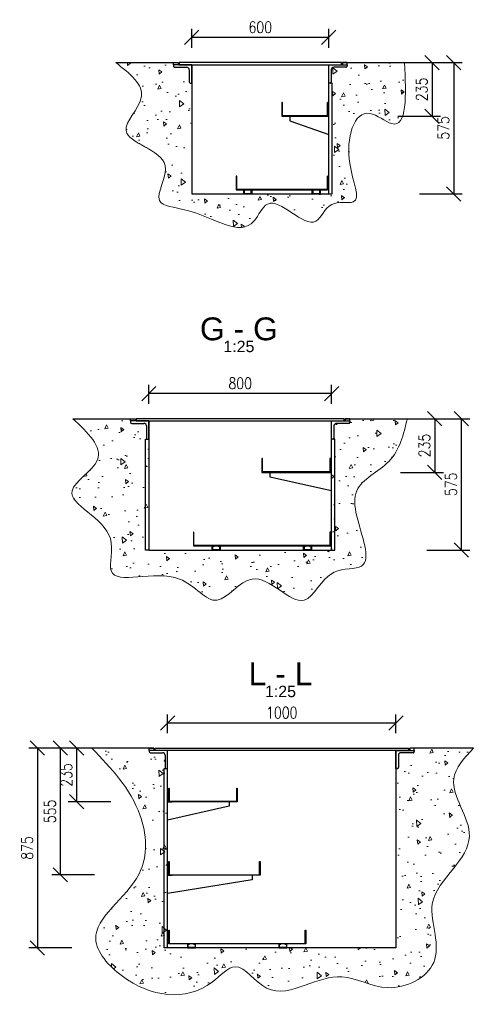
# Model space of a CAD drawing. Header units: millimetres. Extents: x 2241524 to 2686701, y -1965833 to -1461615.
# Tile 132 of 143: x 2336157 to 2338178, y -1949161 to -1944850. Entities that reach past the tile are written whole.
import ezdxf
from ezdxf.enums import TextEntityAlignment as Align

# ---------------------------------------------------------------- set-up
doc = ezdxf.new("R2010")
doc.units = ezdxf.units.MM
doc.header["$LTSCALE"] = 100
doc.linetypes.add('HIDDEN', pattern=[9.525, 6.35, -3.175])
doc.layers.get('Defpoints').update_dxf_attribs({"color": 132})
for name, color, linetype, lineweight in [('CA_PODLAHA KOTY', 12, 'Continuous', 25), ('CA_PODLAHA OBRYS', 12, 'Continuous', 25), ('CA_SRAFY', 9, 'Continuous', 13)]:
    doc.layers.add(name, color=color, linetype=linetype, lineweight=lineweight)
doc.styles.add('ROMANS', font='romans.shx', dxfattribs={"width": 0.8})
doc.styles.get("Standard").update_dxf_attribs({"font": 'arial.ttf', "width": 0.8})
doc.dimstyles.new('CA_25', dxfattribs={"dimscale": 25, "dimtxt": 2, "dimasz": 2.5, "dimexe": 1.5, "dimexo": 3, "dimgap": 0.8, "dimtad": 1, "dimdec": 1, "dimrnd": 1, "dimdsep": 46, "dimtxsty": 'ROMANS', "dimblk1": 'OBLIQUE', "dimblk2": 'OBLIQUE', "dimsah": 1, "dimcen": -2.5, "dimclrd": 256, "dimclre": 256, "dimclrt": 256, "dimadec": 0, "dimazin": 2, "dimtfac": 0.714286, "dimtdec": 1, "dimtmove": 1, "dimatfit": 3, "dimldrblk": 'DOTSMALL', "dimfxl": 6, "dimfxlon": 1, "dimtvp": 1.142857, "dimtolj": 1, "dimarcsym": 0})

# ---------------------------------------------------------------- blocks, each defined once
blk = doc.blocks.new('_Oblique')
at = {"color": 0, "linetype": 'ByBlock', "lineweight": -2}
blk.add_line((-0.5, -0.5), (0.5, 0.5), dxfattribs=at)
blk = doc.blocks.new('*D1657')
at = {"layer": 'CA_PODLAHA KOTY', "lineweight": -2, "transparency": 16777216}
for p, q in [((2337917.5, -1945038), (2338095, -1945038)), ((2338057.5, -1945038), (2338057.5, -1945613)), ((2337907.5, -1945613), (2338095, -1945613))]:
    blk.add_line(p, q, dxfattribs=at)
at = {"layer": 'Defpoints', "color": 0, "transparency": 16777216}
for p in [(2337842.5, -1945038), (2337510.6, -1945613), (2338057.5, -1945613)]:
    blk.add_point(p, dxfattribs=at)
at = {"layer": 'CA_PODLAHA KOTY', "lineweight": -2, "transparency": 16777216, "xscale": 62.5, "yscale": 62.5, "zscale": 62.5}
for p, rotation in [((2338057.5, -1945038), 90), ((2338057.5, -1945613), 270)]:
    blk.add_blockref('_Oblique', p, dxfattribs=dict(at, rotation=rotation))
at = {"layer": 'CA_PODLAHA KOTY', "transparency": 16777216, "insert": (2338012.5, -1945323.9), "char_height": 50, "attachment_point": 5, "rotation": 90, "style": 'ROMANS'}
blk.add_mtext('\\A1;575', dxfattribs=at)
blk = doc.blocks.new('_DotSmall')
at = {"color": 0, "linetype": 'ByBlock', "const_width": 0.5}
blk.add_lwpolyline([(-0.0625, 0, 1), (0.0625, 0, 1)], format="xyb", close=True, dxfattribs=at)
blk = doc.blocks.new('*D1591')
at = {"layer": 'CA_PODLAHA KOTY', "lineweight": -2, "transparency": 16777216}
for p, q in [((2336910.6, -1944973), (2336910.6, -1944890.5)), ((2337510.6, -1944973), (2337510.6, -1944890.5)), ((2337510.6, -1944928), (2336910.6, -1944928))]:
    blk.add_line(p, q, dxfattribs=at)
at = {"layer": 'Defpoints', "color": 0, "transparency": 16777216}
for p in [(2336910.6, -1944928), (2336910.6, -1945048), (2337510.6, -1945048)]:
    blk.add_point(p, dxfattribs=at)
at = {"layer": 'CA_PODLAHA KOTY', "lineweight": -2, "transparency": 16777216, "xscale": 62.5, "yscale": 62.5, "zscale": 62.5, "rotation": 180}
blk.add_blockref('_Oblique', (2336910.6, -1944928), dxfattribs=at)
at = {"layer": 'CA_PODLAHA KOTY', "lineweight": -2, "transparency": 16777216, "xscale": 62.5, "yscale": 62.5, "zscale": 62.5}
blk.add_blockref('_Oblique', (2337510.6, -1944928), dxfattribs=at)
at = {"layer": 'CA_PODLAHA KOTY', "transparency": 16777216, "insert": (2337210.6, -1944883), "char_height": 50, "attachment_point": 5, "style": 'ROMANS'}
blk.add_mtext('\\A1;600', dxfattribs=at)
blk = doc.blocks.new('*D1594')
at = {"layer": 'CA_PODLAHA KOTY', "lineweight": -2, "transparency": 16777216}
for p, q in [((2337822, -1945038), (2338000, -1945038)), ((2337962.5, -1945038), (2337962.5, -1945273)), ((2337812.5, -1945273), (2338000, -1945273))]:
    blk.add_line(p, q, dxfattribs=at)
at = {"layer": 'Defpoints', "color": 0, "transparency": 16777216}
for p in [(2337747, -1945038), (2337510.6, -1945273), (2337962.5, -1945273)]:
    blk.add_point(p, dxfattribs=at)
at = {"layer": 'CA_PODLAHA KOTY', "lineweight": -2, "transparency": 16777216, "xscale": 62.5, "yscale": 62.5, "zscale": 62.5}
for p, rotation in [((2337962.5, -1945038), 90), ((2337962.5, -1945273), 270)]:
    blk.add_blockref('_Oblique', p, dxfattribs=dict(at, rotation=rotation))
at = {"layer": 'CA_PODLAHA KOTY', "transparency": 16777216, "insert": (2337917.5, -1945155.5), "char_height": 50, "attachment_point": 5, "rotation": 90, "style": 'ROMANS'}
blk.add_mtext('\\A1;235', dxfattribs=at)
blk = doc.blocks.new('*D1597')
at = {"layer": 'CA_PODLAHA KOTY', "lineweight": -2, "transparency": 16777216}
for p, q in [((2336722.7, -1946532), (2336722.7, -1946449.5)), ((2337522.7, -1946532), (2337522.7, -1946449.5)), ((2337522.7, -1946487), (2336722.7, -1946487))]:
    blk.add_line(p, q, dxfattribs=at)
at = {"layer": 'Defpoints', "color": 0, "transparency": 16777216}
for p in [(2336722.7, -1946487), (2336722.7, -1946607), (2337522.7, -1946607)]:
    blk.add_point(p, dxfattribs=at)
at = {"layer": 'CA_PODLAHA KOTY', "lineweight": -2, "transparency": 16777216, "xscale": 62.5, "yscale": 62.5, "zscale": 62.5, "rotation": 180}
blk.add_blockref('_Oblique', (2336722.7, -1946487), dxfattribs=at)
at = {"layer": 'CA_PODLAHA KOTY', "lineweight": -2, "transparency": 16777216, "xscale": 62.5, "yscale": 62.5, "zscale": 62.5}
blk.add_blockref('_Oblique', (2337522.7, -1946487), dxfattribs=at)
at = {"layer": 'CA_PODLAHA KOTY', "transparency": 16777216, "insert": (2337122.7, -1946442), "char_height": 50, "attachment_point": 5, "style": 'ROMANS'}
blk.add_mtext('\\A1;800', dxfattribs=at)
blk = doc.blocks.new('*D1598')
at = {"layer": 'CA_PODLAHA KOTY', "lineweight": -2, "transparency": 16777216}
for p, q in [((2337825.4, -1946597), (2338012.1, -1946597)), ((2337974.6, -1946597), (2337974.6, -1946832)), ((2337824.6, -1946832), (2338012.1, -1946832))]:
    blk.add_line(p, q, dxfattribs=at)
at = {"layer": 'Defpoints', "color": 0, "transparency": 16777216}
for p in [(2337750.4, -1946597), (2337522.7, -1946832), (2337974.6, -1946832)]:
    blk.add_point(p, dxfattribs=at)
at = {"layer": 'CA_PODLAHA KOTY', "lineweight": -2, "transparency": 16777216, "xscale": 62.5, "yscale": 62.5, "zscale": 62.5}
for p, rotation in [((2337974.6, -1946597), 90), ((2337974.6, -1946832), 270)]:
    blk.add_blockref('_Oblique', p, dxfattribs=dict(at, rotation=rotation))
at = {"layer": 'CA_PODLAHA KOTY', "transparency": 16777216, "insert": (2337929.6, -1946714.5), "char_height": 50, "attachment_point": 5, "rotation": 90, "style": 'ROMANS'}
blk.add_mtext('\\A1;235', dxfattribs=at)
blk = doc.blocks.new('*D1603')
at = {"layer": 'CA_PODLAHA KOTY', "lineweight": -2, "transparency": 16777216}
for p, q in [((2337940.5, -1946597), (2338128, -1946597)), ((2338090.5, -1946597), (2338090.5, -1947172)), ((2337940.5, -1947172), (2338128, -1947172))]:
    blk.add_line(p, q, dxfattribs=at)
at = {"layer": 'Defpoints', "color": 0, "transparency": 16777216}
for p in [(2337673.5, -1946597), (2337537.7, -1947172), (2338090.5, -1947172)]:
    blk.add_point(p, dxfattribs=at)
at = {"layer": 'CA_PODLAHA KOTY', "lineweight": -2, "transparency": 16777216, "xscale": 62.5, "yscale": 62.5, "zscale": 62.5}
for p, rotation in [((2338090.5, -1946597), 90), ((2338090.5, -1947172), 270)]:
    blk.add_blockref('_Oblique', p, dxfattribs=dict(at, rotation=rotation))
at = {"layer": 'CA_PODLAHA KOTY', "transparency": 16777216, "insert": (2338045.5, -1946884.5), "char_height": 50, "attachment_point": 5, "rotation": 90, "style": 'ROMANS'}
blk.add_mtext('\\A1;575', dxfattribs=at)
blk = doc.blocks.new('*D1619')
at = {"layer": 'CA_PODLAHA KOTY', "lineweight": -2, "transparency": 16777216}
for p, q in [((2336804.8, -1947974.1), (2336804.8, -1947891.6)), ((2337804.8, -1947974.1), (2337804.8, -1947891.6)), ((2336804.8, -1947929.1), (2337804.8, -1947929.1))]:
    blk.add_line(p, q, dxfattribs=at)
at = {"layer": 'Defpoints', "color": 0, "transparency": 16777216}
for p in [(2337804.8, -1947929.1), (2336804.8, -1948049.1), (2337804.8, -1948049.1)]:
    blk.add_point(p, dxfattribs=at)
at = {"layer": 'CA_PODLAHA KOTY', "lineweight": -2, "transparency": 16777216, "xscale": 62.5, "yscale": 62.5, "zscale": 62.5, "rotation": 180}
blk.add_blockref('_Oblique', (2336804.8, -1947929.1), dxfattribs=at)
at = {"layer": 'CA_PODLAHA KOTY', "lineweight": -2, "transparency": 16777216, "xscale": 62.5, "yscale": 62.5, "zscale": 62.5}
blk.add_blockref('_Oblique', (2337804.8, -1947929.1), dxfattribs=at)
at = {"layer": 'CA_PODLAHA KOTY', "transparency": 16777216, "insert": (2337304.8, -1947884.1), "char_height": 50, "attachment_point": 5, "style": 'ROMANS'}
blk.add_mtext('\\A1;1000', dxfattribs=at)
blk = doc.blocks.new('*D1620')
at = {"layer": 'CA_PODLAHA KOTY', "lineweight": -2, "transparency": 16777216}
for p, q in [((2336553, -1948039.1), (2336368.9, -1948039.1)), ((2336406.4, -1948039.1), (2336406.4, -1948274.1)), ((2336556.4, -1948274.1), (2336368.9, -1948274.1))]:
    blk.add_line(p, q, dxfattribs=at)
at = {"layer": 'Defpoints', "color": 0, "transparency": 16777216}
for p in [(2336628, -1948039.1), (2336406.4, -1948274.1), (2336809.8, -1948274.1)]:
    blk.add_point(p, dxfattribs=at)
at = {"layer": 'CA_PODLAHA KOTY', "lineweight": -2, "transparency": 16777216, "xscale": 62.5, "yscale": 62.5, "zscale": 62.5}
for p, rotation in [((2336406.4, -1948039.1), 90), ((2336406.4, -1948274.1), 270)]:
    blk.add_blockref('_Oblique', p, dxfattribs=dict(at, rotation=rotation))
at = {"layer": 'CA_PODLAHA KOTY', "transparency": 16777216, "insert": (2336361.4, -1948156.6), "char_height": 50, "attachment_point": 5, "rotation": 90, "style": 'ROMANS'}
blk.add_mtext('\\A1;235', dxfattribs=at)
blk = doc.blocks.new('*D1621')
at = {"layer": 'CA_PODLAHA KOTY', "lineweight": -2, "transparency": 16777216}
for p, q in [((2336485.1, -1948039.1), (2336297.6, -1948039.1)), ((2336335.1, -1948039.1), (2336335.1, -1948594.1)), ((2336485.1, -1948594.1), (2336297.6, -1948594.1))]:
    blk.add_line(p, q, dxfattribs=at)
at = {"layer": 'Defpoints', "color": 0, "transparency": 16777216}
for p in [(2336724.8, -1948039.1), (2336335.1, -1948594.1), (2336811.8, -1948594.1)]:
    blk.add_point(p, dxfattribs=at)
at = {"layer": 'CA_PODLAHA KOTY', "lineweight": -2, "transparency": 16777216, "xscale": 62.5, "yscale": 62.5, "zscale": 62.5}
for p, rotation in [((2336335.1, -1948039.1), 90), ((2336335.1, -1948594.1), 270)]:
    blk.add_blockref('_Oblique', p, dxfattribs=dict(at, rotation=rotation))
at = {"layer": 'CA_PODLAHA KOTY', "transparency": 16777216, "insert": (2336290.1, -1948316.6), "char_height": 50, "attachment_point": 5, "rotation": 90, "style": 'ROMANS'}
blk.add_mtext('\\A1;555', dxfattribs=at)
blk = doc.blocks.new('*D1622')
at = {"layer": 'CA_PODLAHA KOTY', "lineweight": -2, "transparency": 16777216}
for p, q in [((2336385.1, -1948039.1), (2336197.6, -1948039.1)), ((2336235.1, -1948039.1), (2336235.1, -1948914.1)), ((2336385.1, -1948914.1), (2336197.6, -1948914.1))]:
    blk.add_line(p, q, dxfattribs=at)
at = {"layer": 'Defpoints', "color": 0, "transparency": 16777216}
for p in [(2336724.8, -1948039.1), (2336235.1, -1948914.1), (2336804.8, -1948914.1)]:
    blk.add_point(p, dxfattribs=at)
at = {"layer": 'CA_PODLAHA KOTY', "lineweight": -2, "transparency": 16777216, "xscale": 62.5, "yscale": 62.5, "zscale": 62.5}
for p, rotation in [((2336235.1, -1948039.1), 90), ((2336235.1, -1948914.1), 270)]:
    blk.add_blockref('_Oblique', p, dxfattribs=dict(at, rotation=rotation))
at = {"layer": 'CA_PODLAHA KOTY', "transparency": 16777216, "insert": (2336190.1, -1948476.6), "char_height": 50, "attachment_point": 5, "rotation": 90, "style": 'ROMANS'}
blk.add_mtext('\\A1;875', dxfattribs=at)

msp = doc.modelspace()

# ---------------------------------------------------------------- hatches: boundary and pattern name
at = {"layer": 'CA_SRAFY'}
h = msp.add_hatch(dxfattribs=at)
h.set_pattern_fill('AR-CONC', color=256, angle=45)
h.set_pattern_definition([(95, (2257668.96, -1972593.02), (140.09465, 117.55338), [19.05, -209.55]), (40, (2257668.96, -1972593.02), (-160.01845, 110.17673), [15.24, -167.6406]), (145.45144, (2257680.64, -1972583.23), (-19.9238, 227.7301), [16.19, -178.09024]), (91.1842, (2257633.04, -1972557.1), (221.41024, 161.9534), [28.575, -314.325]), (141.63556, (2257651.5, -1972543.6), (-7.0866, 342.8268), [24.285, -267.1356]), (36.18415, (2257633.04, -1972557.1), (-7.0866, 342.8268), [22.86, -251.4597]), (66, (2257659.98, -1972548.12), (179.51998, 34.89515), [19.05, -209.55]), (11, (2257659.98, -1972548.12), (-86.53993, 173.9412), [15.24, -167.64]), (116.45145, (2257674.94, -1972545.21), (92.98005, 208.83634), [16.19, -178.08994]), (82.5, (2257668.96, -1972593.02), (-57.60547, 61.973414), [0, -165.608, 0, -170.18, 0, -168.275]), (52.5, (2257668.96, -1972593.02), (-23.58973, 118.087), [0, -97.028, 0, -161.798, 0, -64.135]), (12.5, (2257628.91, -1972633.074), (99.927863, 91.826196), [0, -63.5, 0, -198.12, 0, -262.89]), (2.5, (2257610.95, -1972651.03), (86.7639, 122.7224), [0, -82.55, 0, -131.572, 0, -186.69])])
edge = h.paths.add_edge_path()
edge.add_line((2336910.61575, -1945128.00843), (2336905.28241, -1945128.00843))
edge.add_ellipse((2336905.28241, -1945122.6751), major_axis=(3.77124, 3.77124), ratio=0.9999999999, start_angle=135, end_angle=225, ccw=False)
edge.add_line((2336899.94908, -1945122.6751), (2336899.94908, -1945069.34176))
edge.add_ellipse((2336889.28241, -1945069.34176), major_axis=(-7.54247, 7.54247), ratio=1, start_angle=225, end_angle=315)
edge.add_line((2336889.28241, -1945058.6751), (2336835.94908, -1945058.6751))
edge.add_ellipse((2336835.94908, -1945053.34176), major_axis=(-3.77124, 3.77124), ratio=1, start_angle=45, end_angle=135, ccw=False)
edge.add_line((2336830.61575, -1945053.34176), (2336830.61575, -1945048.00843))
edge.add_line((2336830.61575, -1945048.00843), (2336830.61575, -1945038.00843))
edge.add_line((2336830.61575, -1945038.00843), (2336577.54913, -1945038.00843))
edge.add_spline(control_points=[(2336577.54913, -1945038.00843), (2336639.54212, -1945086.01574), (2336753.01314, -1945173.88759), (2336528.23474, -1945377.29602), (2336878.94474, -1945432.36178), (2336714.66165, -1945664.89651), (2336964.95507, -1945677.25329), (2337154.56167, -1945834.09347), (2337255.07562, -1945574.81067), (2337446.92316, -1945820.78713), (2337505.08911, -1945631.81358), (2337676.32587, -1945676.20334), (2337559.26954, -1945454.35753), (2337636.59373, -1945194.5096), (2337857.29956, -1945379.95682), (2337848.72742, -1945181.24928), (2337842.54809, -1945038.00843)], knot_values=[0, 0, 0, 0, 190.5433891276, 348.767742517, 578.488554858, 733.3446011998, 856.4757373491, 1158.4371401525, 1252.9865755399, 1477.7402046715, 1579.3578609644, 1674.2081583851, 1843.228169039, 2079.5178483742, 2185.2461884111, 2458.2860221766, 2458.2860221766, 2458.2860221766, 2458.2860221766], degree=3, periodic=0)
edge.add_line((2337842.54809, -1945038.00843), (2337590.61575, -1945038.00843))
edge.add_line((2337590.61575, -1945038.00843), (2337590.61575, -1945048.00843))
edge.add_line((2337590.61575, -1945048.00843), (2337590.61575, -1945053.34176))
edge.add_ellipse((2337585.28241, -1945053.34176), major_axis=(3.77124, 3.77124), ratio=1, start_angle=225, end_angle=315, ccw=False)
edge.add_line((2337585.28241, -1945058.6751), (2337531.94908, -1945058.6751))
edge.add_ellipse((2337531.94908, -1945069.34176), major_axis=(7.54247, 7.54247), ratio=1, start_angle=45, end_angle=135)
edge.add_line((2337521.28241, -1945069.34176), (2337521.28241, -1945122.6751))
edge.add_ellipse((2337515.94908, -1945122.6751), major_axis=(-3.77124, 3.77124), ratio=0.9999999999, start_angle=135, end_angle=225, ccw=False)
edge.add_line((2337515.94908, -1945128.00843), (2337525.61575, -1945128.00843))
edge.add_line((2337525.61575, -1945128.00843), (2337525.61575, -1945613.00843))
edge.add_line((2337525.61575, -1945613.00843), (2337510.61575, -1945613.00843))
edge.add_line((2337510.61575, -1945613.00843), (2336910.61575, -1945613.00843))
edge.add_line((2336910.61575, -1945613.00843), (2336910.61575, -1945128.00843))
h = msp.add_hatch(dxfattribs=at)
h.set_pattern_fill('AR-CONC', color=256, angle=45)
h.set_pattern_definition([(95, (2253141, -1974152.03), (140.09465, 117.55338), [19.05, -209.55]), (40, (2253141, -1974152.03), (-160.01845, 110.17673), [15.24, -167.6406]), (145.45144, (2253152.68, -1974142.23), (-19.9238, 227.7301), [16.19, -178.09024]), (91.1842, (2253105.08, -1974116.1), (221.41024, 161.9534), [28.575, -314.325]), (141.63556, (2253123.53, -1974102.6), (-7.0866, 342.8268), [24.285, -267.1356]), (36.18415, (2253105.08, -1974116.1), (-7.0866, 342.8268), [22.86, -251.4597]), (66, (2253132.02, -1974107.13), (179.51998, 34.89515), [19.05, -209.55]), (11, (2253132.02, -1974107.13), (-86.53993, 173.9412), [15.24, -167.64]), (116.45145, (2253146.98, -1974104.22), (92.98005, 208.83634), [16.19, -178.08994]), (82.5, (2253141, -1974152.03), (-57.60547, 61.973414), [0, -165.608, 0, -170.18, 0, -168.275]), (52.5, (2253141, -1974152.03), (-23.58973, 118.087), [0, -97.028, 0, -161.798, 0, -64.135]), (12.5, (2253100.95, -1974192.08), (99.927863, 91.826196), [0, -63.5, 0, -198.12, 0, -262.89]), (2.5, (2253082.99, -1974210.04), (86.7639, 122.7224), [0, -82.55, 0, -131.572, 0, -186.69])])
edge = h.paths.add_edge_path()
edge.add_spline(control_points=[(2336389.58725, -1946597.01531), (2336455.53968, -1946658.4431), (2336576.13209, -1946770.76232), (2336270.88533, -1946941.78659), (2336609.3044, -1947055.613), (2336501.40741, -1947362.66487), (2336852.1303, -1947209.98104), (2337016.11033, -1947467.50818), (2337186.7459, -1947200.23006), (2337407.62951, -1947495.13993), (2337494.7785, -1947238.97088), (2337725.5143, -1947271.98124), (2337629.5483, -1947055.33033), (2337613.88368, -1946877.93206), (2337806.44329, -1946798.39412), (2337838.19738, -1946665.56873), (2337854.5862, -1946597.01531)], knot_values=[0, 0, 0, 0, 210.621518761, 385.1162697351, 653.6158795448, 794.3996474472, 1096.1382884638, 1285.266175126, 1464.0504773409, 1709.9383353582, 1890.0836146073, 2012.913333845, 2232.5315020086, 2343.3361863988, 2534.1483171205, 2737.671278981, 2737.671278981, 2737.671278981, 2737.671278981], degree=3, periodic=0)
edge.add_line((2337854.5862, -1946597.01531), (2337602.65386, -1946597.01531))
edge.add_line((2337602.65386, -1946597.01531), (2337602.65386, -1946607.01531))
edge.add_line((2337602.65386, -1946607.01531), (2337602.65386, -1946612.34864))
edge.add_ellipse((2337597.32053, -1946612.34864), major_axis=(3.77124, 3.77124), ratio=1, start_angle=225, end_angle=315, ccw=False)
edge.add_line((2337597.32053, -1946617.68198), (2337543.9872, -1946617.68198))
edge.add_ellipse((2337543.9872, -1946628.34864), major_axis=(7.54247, 7.54247), ratio=1, start_angle=45, end_angle=135)
edge.add_line((2337533.32053, -1946628.34864), (2337533.32053, -1946681.68198))
edge.add_ellipse((2337527.9872, -1946681.68198), major_axis=(-3.77124, 3.77124), ratio=0.9999999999, start_angle=135, end_angle=225, ccw=False)
edge.add_line((2337527.9872, -1946687.01531), (2337522.65386, -1946687.01531))
edge.add_line((2337522.65386, -1946687.01531), (2337522.65386, -1947172.01531))
edge.add_line((2337522.65386, -1947172.01531), (2336722.65386, -1947172.01531))
edge.add_line((2336722.65386, -1947172.01531), (2336722.65386, -1946687.01531))
edge.add_line((2336722.65386, -1946687.01531), (2336717.32053, -1946687.01531))
edge.add_ellipse((2336717.32053, -1946681.68198), major_axis=(3.77124, 3.77124), ratio=0.9999999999, start_angle=135, end_angle=225, ccw=False)
edge.add_line((2336711.9872, -1946681.68198), (2336711.9872, -1946628.34864))
edge.add_ellipse((2336701.32053, -1946628.34864), major_axis=(-7.54247, 7.54247), ratio=1, start_angle=225, end_angle=315)
edge.add_line((2336701.32053, -1946617.68198), (2336647.9872, -1946617.68198))
edge.add_ellipse((2336647.9872, -1946612.34864), major_axis=(-3.77124, 3.77124), ratio=1, start_angle=45, end_angle=135, ccw=False)
edge.add_line((2336642.65386, -1946612.34864), (2336642.65386, -1946607.01531))
edge.add_line((2336642.65386, -1946607.01531), (2336642.65386, -1946597.01531))
edge.add_line((2336642.65386, -1946597.01531), (2336389.58725, -1946597.01531))
h = msp.add_hatch(dxfattribs=at)
h.set_pattern_fill('AR-CONC', color=256, angle=45)
h.set_pattern_definition([(95, (2230704.63, -1936716.22), (140.09465, 117.55338), [19.05, -209.55]), (40, (2230704.63, -1936716.22), (-160.01845, 110.17673), [15.24, -167.64058]), (145.45144, (2230716.31, -1936706.42), (-19.9238, 227.7301), [16.19, -178.09024]), (91.1842, (2230668.71, -1936680.3), (221.41024, 161.9534), [28.575, -314.325]), (141.63556, (2230687.16, -1936666.8), (-7.0866, 342.82676), [24.285, -267.1356]), (36.18415, (2230668.7, -1936680.3), (-7.0866, 342.8268), [22.86, -251.4597]), (66, (2230695.65, -1936671.32), (179.51998, 34.89515), [19.05, -209.55]), (11, (2230695.65, -1936671.32), (-86.53993, 173.9412), [15.24, -167.64]), (116.45145, (2230710.61, -1936668.4), (92.98005, 208.83634), [16.19, -178.08994]), (82.5, (2230704.635, -1936716.22), (-57.60547, 61.973414), [0, -165.608, 0, -170.18, 0, -168.275]), (52.5, (2230704.635, -1936716.22), (-23.58973, 118.087), [0, -97.028, 0, -161.798, 0, -64.135]), (12.5, (2230664.58, -1936756.27), (99.927863, 91.826196), [0, -63.5, 0, -198.12, 0, -262.89]), (2.5, (2230646.62, -1936774.23), (86.7639, 122.72239), [0, -82.55, 0, -131.572, 0, -186.69])])
edge = h.paths.add_edge_path()
edge.add_line((2337804.81907, -1948129.09006), (2337810.1524, -1948129.09006))
edge.add_ellipse((2337810.1524, -1948123.75673), major_axis=(-3.77124, 3.77124), ratio=1, start_angle=135, end_angle=225)
edge.add_line((2337815.48573, -1948123.75673), (2337815.48573, -1948070.4234))
edge.add_ellipse((2337826.1524, -1948070.4234), major_axis=(-7.54247, 7.54247), ratio=1, start_angle=-45, end_angle=45, ccw=False)
edge.add_line((2337826.1524, -1948059.75673), (2337879.48573, -1948059.75673))
edge.add_ellipse((2337879.48573, -1948054.4234), major_axis=(-3.77124, 3.77124), ratio=1, start_angle=135, end_angle=225)
edge.add_line((2337884.81907, -1948054.4234), (2337884.81907, -1948049.09006))
edge.add_line((2337884.81907, -1948049.09006), (2337884.81907, -1948039.09006))
edge.add_line((2337884.81907, -1948039.09006), (2338144.81907, -1948039.09006))
edge.add_spline(control_points=[(2338144.81907, -1948039.09006), (2338104.20104, -1948082.2264), (2337997.30213, -1948195.753), (2338178.36157, -1948396.95432), (2338054.46819, -1948575.21316), (2337940.55816, -1948700.64983), (2337980.02868, -1948850.00698), (2337990.28345, -1949022.26886), (2337766.18235, -1949131.30377), (2337581.90045, -1949010.84046), (2337408.42776, -1949079.49624), (2337231.02005, -1949134.7806), (2337113.88234, -1948944.60805), (2336930.22168, -1949160.85059), (2336649.0089, -1949113.66548), (2336403.17769, -1948826.88651), (2336730.73542, -1948635.6042), (2336703.2623, -1948280.70493), (2336557.69997, -1948128.04108), (2336472.88672, -1948039.09006)], knot_values=[0, 0, 0, 0, 160.1408145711, 421.4600816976, 577.0809887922, 759.3326820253, 893.2626141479, 1016.3484161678, 1246.719410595, 1452.4737282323, 1617.2908969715, 1786.5841575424, 1953.0621751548, 2073.290498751, 2468.0221694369, 2668.1093554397, 3010.8230691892, 3269.2117694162, 3629.9544795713, 3629.9544795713, 3629.9544795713, 3629.9544795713], degree=3, periodic=0)
edge.add_line((2336472.88672, -1948039.09006), (2336724.81907, -1948039.09006))
edge.add_line((2336724.81907, -1948039.09006), (2336724.81907, -1948049.09006))
edge.add_line((2336724.81907, -1948049.09006), (2336724.81907, -1948054.4234))
edge.add_ellipse((2336730.1524, -1948054.4234), major_axis=(-3.77124, 3.77124), ratio=1, start_angle=45, end_angle=135)
edge.add_line((2336730.1524, -1948059.75673), (2336783.48573, -1948059.75673))
edge.add_ellipse((2336783.48573, -1948070.4234), major_axis=(7.54247, 7.54247), ratio=1, start_angle=315, end_angle=405, ccw=False)
edge.add_line((2336794.1524, -1948070.4234), (2336794.1524, -1948123.75673))
edge.add_ellipse((2336799.48573, -1948123.75673), major_axis=(3.77124, 3.77124), ratio=1, start_angle=135, end_angle=225)
edge.add_line((2336799.48573, -1948129.09006), (2336789.81907, -1948129.09006))
edge.add_line((2336789.81907, -1948129.09006), (2336789.81907, -1948914.09006))
edge.add_line((2336789.81907, -1948914.09006), (2336892.31907, -1948914.09006))
edge.add_line((2336892.31907, -1948914.09006), (2337804.81907, -1948914.09006))
edge.add_line((2337804.81907, -1948914.09006), (2337804.81907, -1948129.09006))
h.paths.add_polyline_path([(2336789.81907, -1948129.09006), (2336804.81907, -1948129.09006), (2336804.81907, -1948914.09006), (2336789.81907, -1948914.09006)], flags=17)

# ---------------------------------------------------------------- linework, layer by layer
at = {"layer": 'CA_PODLAHA OBRYS', "linetype": 'ByBlock'}
for p, q in [((2336577.54913, -1945038.00843), (2336850.61575, -1945038.00843)), ((2336910.61575, -1945048.00843), (2336910.61575, -1945613.00843)), ((2337510.61575, -1945613.00843), (2337510.61575, -1945048.00843)), ((2337570.61575, -1945038.00843), (2337842.54809, -1945038.00843)), ((2336910.61575, -1945613.00843), (2337510.61575, -1945613.00843)), ((2336389.58725, -1946597.01531), (2336662.65386, -1946597.01531)), ((2337582.65386, -1946597.01531), (2337854.5862, -1946597.01531)), ((2336722.65386, -1946607.01531), (2336722.65386, -1947172.01531)), ((2337522.65386, -1947172.01531), (2337522.65386, -1946607.01531)), ((2336722.65386, -1947172.01531), (2337522.65386, -1947172.01531)), ((2336744.81907, -1948039.09006), (2336472.88672, -1948039.09006)), ((2336804.81907, -1948914.09006), (2336804.81907, -1948049.09006)), ((2337804.81907, -1948049.09006), (2337804.81907, -1948914.09006)), ((2338144.81907, -1948039.09006), (2337864.81907, -1948039.09006)), ((2336789.81907, -1948914.09006), (2336789.81907, -1948129.09006)), ((2336789.81907, -1948129.09006), (2336804.81907, -1948129.09006)), ((2336892.31907, -1948914.09006), (2336789.81907, -1948914.09006)), ((2337804.81907, -1948914.09006), (2336804.81907, -1948914.09006))]:
    msp.add_line(p, q, dxfattribs=at)
at = {"layer": 'CA_PODLAHA OBRYS'}
for p, q in [((2336830.61575, -1945048.00843), (2336830.61575, -1945038.00843)), ((2336830.61575, -1945038.00843), (2336850.61575, -1945038.00843)), ((2336910.61575, -1945048.00843), (2336830.61575, -1945048.00843)), ((2336830.61575, -1945048.00843), (2336830.61575, -1945053.34176)), ((2336850.61575, -1945048.00843), (2336830.61575, -1945048.00843)), ((2336850.61575, -1945038.00843), (2336850.61575, -1945048.00843)), ((2337565.61575, -1945038.00843), (2336855.61575, -1945038.00843)), ((2336855.61575, -1945038.00843), (2336855.61575, -1945048.00843)), ((2336855.61575, -1945048.00843), (2337565.61575, -1945048.00843)), ((2336910.61575, -1945128.00843), (2336910.61575, -1945048.00843)), ((2337510.61575, -1945048.00843), (2337590.61575, -1945048.00843)), ((2337510.61575, -1945128.00843), (2337510.61575, -1945048.00843)), ((2337565.61575, -1945048.00843), (2337565.61575, -1945038.00843)), ((2337590.61575, -1945038.00843), (2337570.61575, -1945038.00843)), ((2337570.61575, -1945038.00843), (2337570.61575, -1945048.00843)), ((2337570.61575, -1945048.00843), (2337590.61575, -1945048.00843)), ((2337590.61575, -1945048.00843), (2337590.61575, -1945038.00843)), ((2337590.61575, -1945048.00843), (2337590.61575, -1945053.34176)), ((2336835.94908, -1945058.6751), (2336889.28241, -1945058.6751)), ((2336899.94908, -1945069.34176), (2336899.94908, -1945122.6751)), ((2337521.28241, -1945069.34176), (2337521.28241, -1945122.6751)), ((2337585.28241, -1945058.6751), (2337531.94908, -1945058.6751)), ((2336905.28241, -1945128.00843), (2336910.61575, -1945128.00843)), ((2337515.94908, -1945128.00843), (2337510.61575, -1945128.00843)), ((2337525.61575, -1945128.00843), (2337510.61575, -1945128.00843)), ((2337525.61575, -1945613.00843), (2337525.61575, -1945128.00843)), ((2337340.61575, -1945273.00843), (2337340.61575, -1945293.00843)), ((2337340.61575, -1945293.00843), (2337510.61575, -1945353.00843)), ((2337510.61575, -1945273.00843), (2337490.61575, -1945273.00843)), ((2337510.61575, -1945353.00843), (2337510.61575, -1945273.00843)), ((2337510.61575, -1945613.00843), (2337525.61575, -1945613.00843)), ((2336642.65386, -1946607.01531), (2336642.65386, -1946597.01531)), ((2336642.65386, -1946597.01531), (2336662.65386, -1946597.01531)), ((2336662.65386, -1946597.01531), (2336662.65386, -1946607.01531)), ((2337577.65386, -1946597.01531), (2336667.65386, -1946597.01531)), ((2336667.65386, -1946597.01531), (2336667.65386, -1946607.01531)), ((2337577.65386, -1946607.01531), (2337577.65386, -1946597.01531)), ((2337602.65386, -1946597.01531), (2337582.65386, -1946597.01531)), ((2337582.65386, -1946597.01531), (2337582.65386, -1946607.01531)), ((2337602.65386, -1946607.01531), (2337602.65386, -1946597.01531)), ((2336722.65386, -1946607.01531), (2336642.65386, -1946607.01531)), ((2336642.65386, -1946607.01531), (2336642.65386, -1946612.34864)), ((2336662.65386, -1946607.01531), (2336642.65386, -1946607.01531)), ((2336647.9872, -1946617.68198), (2336701.32053, -1946617.68198)), ((2336667.65386, -1946607.01531), (2337577.65386, -1946607.01531)), ((2336711.9872, -1946628.34864), (2336711.9872, -1946681.68198)), ((2336722.65386, -1946687.01531), (2336722.65386, -1946607.01531)), ((2337522.65386, -1946607.01531), (2337602.65386, -1946607.01531)), ((2337522.65386, -1946687.01531), (2337522.65386, -1946607.01531)), ((2337533.32053, -1946628.34864), (2337533.32053, -1946681.68198)), ((2337597.32053, -1946617.68198), (2337543.9872, -1946617.68198)), ((2337582.65386, -1946607.01531), (2337602.65386, -1946607.01531)), ((2337602.65386, -1946607.01531), (2337602.65386, -1946612.34864)), ((2336707.65386, -1947172.01531), (2336707.65386, -1946687.01531)), ((2336707.65386, -1946687.01531), (2336722.65386, -1946687.01531)), ((2336717.32053, -1946687.01531), (2336722.65386, -1946687.01531)), ((2337527.9872, -1946687.01531), (2337522.65386, -1946687.01531)), ((2337537.65386, -1946687.01531), (2337522.65386, -1946687.01531)), ((2337537.65386, -1947172.01531), (2337537.65386, -1946687.01531)), ((2337252.65386, -1946832.01531), (2337252.65386, -1946852.01531)), ((2337252.65386, -1946852.01531), (2337522.65386, -1946912.01531)), ((2337522.65386, -1946832.01531), (2337502.65386, -1946832.01531)), ((2337522.65386, -1946912.01531), (2337522.65386, -1946832.01531)), ((2336722.65386, -1947172.01531), (2336707.65386, -1947172.01531)), ((2337522.65386, -1947172.01531), (2337537.65386, -1947172.01531)), ((2336724.81907, -1948049.09006), (2336724.81907, -1948039.09006)), ((2336724.81907, -1948039.09006), (2336744.81907, -1948039.09006)), ((2336804.81907, -1948049.09006), (2336724.81907, -1948049.09006)), ((2336724.81907, -1948049.09006), (2336724.81907, -1948054.4234)), ((2336744.81907, -1948049.09006), (2336724.81907, -1948049.09006)), ((2336730.1524, -1948059.75673), (2336783.48573, -1948059.75673)), ((2336744.81907, -1948039.09006), (2336744.81907, -1948049.09006)), ((2336749.81907, -1948049.09006), (2336749.81907, -1948039.09006)), ((2336749.81907, -1948039.09006), (2337859.81907, -1948039.09006)), ((2337859.81907, -1948049.09006), (2336749.81907, -1948049.09006)), ((2336804.81907, -1948129.09006), (2336804.81907, -1948049.09006)), ((2337804.81907, -1948049.09006), (2337884.81907, -1948049.09006)), ((2337804.81907, -1948129.09006), (2337804.81907, -1948049.09006)), ((2337879.48573, -1948059.75673), (2337826.1524, -1948059.75673)), ((2337859.81907, -1948039.09006), (2337859.81907, -1948049.09006)), ((2337884.81907, -1948039.09006), (2337864.81907, -1948039.09006)), ((2337864.81907, -1948039.09006), (2337864.81907, -1948049.09006)), ((2337864.81907, -1948049.09006), (2337884.81907, -1948049.09006)), ((2337884.81907, -1948049.09006), (2337884.81907, -1948039.09006)), ((2337884.81907, -1948049.09006), (2337884.81907, -1948054.4234)), ((2336794.1524, -1948070.4234), (2336794.1524, -1948123.75673)), ((2337815.48573, -1948070.4234), (2337815.48573, -1948123.75673)), ((2336799.48573, -1948129.09006), (2336804.81907, -1948129.09006)), ((2337810.1524, -1948129.09006), (2337804.81907, -1948129.09006)), ((2336804.81907, -1948354.09006), (2336804.81907, -1948274.09006)), ((2336804.81907, -1948274.09006), (2336824.81907, -1948274.09006)), ((2337074.81907, -1948274.09006), (2337074.81907, -1948294.09006)), ((2337074.81907, -1948294.09006), (2336804.81907, -1948354.09006)), ((2336804.81907, -1948676.09006), (2336804.81907, -1948596.09006)), ((2336804.81907, -1948596.09006), (2336824.81907, -1948596.09006)), ((2337174.81907, -1948616.09006), (2336804.81907, -1948676.09006)), ((2337174.81907, -1948596.09006), (2337174.81907, -1948616.09006))]:
    msp.add_line(p, q, dxfattribs=at)
at = {"layer": 'CA_PODLAHA OBRYS', "color": 150}
for p, q in [((2337305.61575, -1945213.00843), (2337305.61575, -1945273.00843)), ((2337307.61575, -1945213.00843), (2337305.61575, -1945213.00843)), ((2337307.61575, -1945271.00843), (2337307.61575, -1945213.00843)), ((2337505.61575, -1945213.00843), (2337503.61575, -1945213.00843)), ((2337503.61575, -1945213.00843), (2337503.61575, -1945271.00843)), ((2337505.61575, -1945273.00843), (2337505.61575, -1945213.00843)), ((2337305.61575, -1945273.00843), (2337505.61575, -1945273.00843)), ((2337503.61575, -1945271.00843), (2337307.61575, -1945271.00843)), ((2337217.65386, -1946772.01531), (2337217.65386, -1946832.01531)), ((2337219.65386, -1946772.01531), (2337217.65386, -1946772.01531)), ((2337219.65386, -1946830.01531), (2337219.65386, -1946772.01531)), ((2337517.65386, -1946772.01531), (2337515.65386, -1946772.01531)), ((2337515.65386, -1946772.01531), (2337515.65386, -1946830.01531)), ((2337517.65386, -1946832.01531), (2337517.65386, -1946772.01531)), ((2337217.65386, -1946832.01531), (2337517.65386, -1946832.01531)), ((2337515.65386, -1946830.01531), (2337219.65386, -1946830.01531)), ((2336809.81907, -1948274.09006), (2336809.81907, -1948214.09006)), ((2336809.81907, -1948214.09006), (2336811.81907, -1948214.09006)), ((2336811.81907, -1948214.09006), (2336811.81907, -1948272.09006)), ((2337107.81907, -1948272.09006), (2337107.81907, -1948214.09006)), ((2337107.81907, -1948214.09006), (2337109.81907, -1948214.09006)), ((2337109.81907, -1948214.09006), (2337109.81907, -1948274.09006)), ((2337109.81907, -1948274.09006), (2336809.81907, -1948274.09006)), ((2336811.81907, -1948272.09006), (2337107.81907, -1948272.09006))]:
    msp.add_line(p, q, dxfattribs=at)
at = {"layer": 'CA_PODLAHA OBRYS', "color": 100}
for p, q in [((2337105.61575, -1945535.00843), (2337105.61575, -1945595.00843)), ((2337107.61575, -1945535.00843), (2337105.61575, -1945535.00843)), ((2337107.61575, -1945593.00843), (2337107.61575, -1945535.00843)), ((2337505.61575, -1945535.00843), (2337503.61575, -1945535.00843)), ((2337503.61575, -1945535.00843), (2337503.61575, -1945593.00843)), ((2337505.61575, -1945595.00843), (2337505.61575, -1945535.00843)), ((2337105.61575, -1945595.00843), (2337505.61575, -1945595.00843)), ((2337503.61575, -1945593.00843), (2337107.61575, -1945593.00843)), ((2336917.65386, -1947094.01531), (2336917.65386, -1947154.01531)), ((2336919.65386, -1947094.01531), (2336917.65386, -1947094.01531)), ((2336919.65386, -1947152.01531), (2336919.65386, -1947094.01531)), ((2337517.65386, -1947094.01531), (2337515.65386, -1947094.01531)), ((2337515.65386, -1947094.01531), (2337515.65386, -1947152.01531)), ((2337517.65386, -1947154.01531), (2337517.65386, -1947094.01531)), ((2336917.65386, -1947154.01531), (2337517.65386, -1947154.01531)), ((2337515.65386, -1947152.01531), (2336919.65386, -1947152.01531)), ((2336809.81907, -1948596.09006), (2336809.81907, -1948536.09006)), ((2336809.81907, -1948536.09006), (2336811.81907, -1948536.09006)), ((2336811.81907, -1948536.09006), (2336811.81907, -1948594.09006)), ((2337207.81907, -1948594.09006), (2337207.81907, -1948536.09006)), ((2337207.81907, -1948536.09006), (2337209.81907, -1948536.09006)), ((2337209.81907, -1948536.09006), (2337209.81907, -1948596.09006)), ((2337209.81907, -1948596.09006), (2336809.81907, -1948596.09006)), ((2336811.81907, -1948594.09006), (2337207.81907, -1948594.09006))]:
    msp.add_line(p, q, dxfattribs=at)
at = {"layer": 'CA_PODLAHA OBRYS', "linetype": 'HIDDEN'}
for p, q in [((2337138.11575, -1945595.00843), (2337147.11575, -1945595.00843)), ((2337138.11575, -1945613.00843), (2337138.11575, -1945595.00843)), ((2337173.11575, -1945613.00843), (2337138.11575, -1945613.00843)), ((2337147.11575, -1945597.00843), (2337140.11575, -1945597.00843)), ((2337140.11575, -1945597.00843), (2337140.11575, -1945611.00843)), ((2337140.11575, -1945611.00843), (2337171.11575, -1945611.00843)), ((2337147.11575, -1945595.00843), (2337147.11575, -1945597.00843)), ((2337164.11575, -1945597.00843), (2337164.11575, -1945595.00843)), ((2337164.11575, -1945595.00843), (2337173.11575, -1945595.00843)), ((2337171.11575, -1945597.00843), (2337164.11575, -1945597.00843)), ((2337171.11575, -1945611.00843), (2337171.11575, -1945597.00843)), ((2337173.11575, -1945595.00843), (2337173.11575, -1945613.00843)), ((2337438.11575, -1945595.00843), (2337447.11575, -1945595.00843)), ((2337438.11575, -1945613.00843), (2337438.11575, -1945595.00843)), ((2337473.11575, -1945613.00843), (2337438.11575, -1945613.00843)), ((2337447.11575, -1945597.00843), (2337440.11575, -1945597.00843)), ((2337440.11575, -1945597.00843), (2337440.11575, -1945611.00843)), ((2337440.11575, -1945611.00843), (2337471.11575, -1945611.00843)), ((2337447.11575, -1945595.00843), (2337447.11575, -1945597.00843)), ((2337464.11575, -1945597.00843), (2337464.11575, -1945595.00843)), ((2337464.11575, -1945595.00843), (2337473.11575, -1945595.00843)), ((2337471.11575, -1945597.00843), (2337464.11575, -1945597.00843)), ((2337471.11575, -1945611.00843), (2337471.11575, -1945597.00843)), ((2337473.11575, -1945595.00843), (2337473.11575, -1945613.00843)), ((2337000.15386, -1947154.01531), (2337009.15386, -1947154.01531)), ((2337000.15386, -1947172.01531), (2337000.15386, -1947154.01531)), ((2337009.15386, -1947156.01531), (2337002.15386, -1947156.01531)), ((2337002.15386, -1947156.01531), (2337002.15386, -1947170.01531)), ((2337009.15386, -1947154.01531), (2337009.15386, -1947156.01531)), ((2337026.15386, -1947156.01531), (2337026.15386, -1947154.01531)), ((2337026.15386, -1947154.01531), (2337035.15386, -1947154.01531)), ((2337033.15386, -1947156.01531), (2337026.15386, -1947156.01531)), ((2337033.15386, -1947170.01531), (2337033.15386, -1947156.01531)), ((2337035.15386, -1947154.01531), (2337035.15386, -1947172.01531)), ((2337400.15386, -1947154.01531), (2337409.15386, -1947154.01531)), ((2337400.15386, -1947172.01531), (2337400.15386, -1947154.01531)), ((2337409.15386, -1947156.01531), (2337402.15386, -1947156.01531)), ((2337402.15386, -1947156.01531), (2337402.15386, -1947170.01531)), ((2337409.15386, -1947154.01531), (2337409.15386, -1947156.01531)), ((2337426.15386, -1947156.01531), (2337426.15386, -1947154.01531)), ((2337426.15386, -1947154.01531), (2337435.15386, -1947154.01531)), ((2337433.15386, -1947156.01531), (2337426.15386, -1947156.01531)), ((2337433.15386, -1947170.01531), (2337433.15386, -1947156.01531)), ((2337435.15386, -1947154.01531), (2337435.15386, -1947172.01531)), ((2337035.15386, -1947172.01531), (2337000.15386, -1947172.01531)), ((2337002.15386, -1947170.01531), (2337033.15386, -1947170.01531)), ((2337435.15386, -1947172.01531), (2337400.15386, -1947172.01531)), ((2337402.15386, -1947170.01531), (2337433.15386, -1947170.01531)), ((2336901.31907, -1948896.09006), (2336892.31907, -1948896.09006)), ((2336892.31907, -1948896.09006), (2336892.31907, -1948914.09006)), ((2336892.31907, -1948914.09006), (2336927.31907, -1948914.09006)), ((2336894.31907, -1948912.09006), (2336894.31907, -1948898.09006)), ((2336894.31907, -1948898.09006), (2336901.31907, -1948898.09006)), ((2336925.31907, -1948912.09006), (2336894.31907, -1948912.09006)), ((2336901.31907, -1948898.09006), (2336901.31907, -1948896.09006)), ((2336927.31907, -1948896.09006), (2336918.31907, -1948896.09006)), ((2336918.31907, -1948896.09006), (2336918.31907, -1948898.09006)), ((2336918.31907, -1948898.09006), (2336925.31907, -1948898.09006)), ((2336925.31907, -1948898.09006), (2336925.31907, -1948912.09006)), ((2336927.31907, -1948914.09006), (2336927.31907, -1948896.09006)), ((2337301.31907, -1948896.09006), (2337292.31907, -1948896.09006)), ((2337292.31907, -1948896.09006), (2337292.31907, -1948914.09006)), ((2337292.31907, -1948914.09006), (2337327.31907, -1948914.09006)), ((2337294.31907, -1948912.09006), (2337294.31907, -1948898.09006)), ((2337294.31907, -1948898.09006), (2337301.31907, -1948898.09006)), ((2337325.31907, -1948912.09006), (2337294.31907, -1948912.09006)), ((2337301.31907, -1948898.09006), (2337301.31907, -1948896.09006)), ((2337327.31907, -1948896.09006), (2337318.31907, -1948896.09006)), ((2337318.31907, -1948896.09006), (2337318.31907, -1948898.09006)), ((2337318.31907, -1948898.09006), (2337325.31907, -1948898.09006)), ((2337325.31907, -1948898.09006), (2337325.31907, -1948912.09006)), ((2337327.31907, -1948914.09006), (2337327.31907, -1948896.09006))]:
    msp.add_line(p, q, dxfattribs=at)
at = {"layer": 'CA_PODLAHA OBRYS', "color": 140}
for p, q in [((2336809.81907, -1948896.09006), (2336809.81907, -1948836.09006)), ((2336809.81907, -1948836.09006), (2336811.81907, -1948836.09006)), ((2336811.81907, -1948836.09006), (2336811.81907, -1948894.09006)), ((2337407.81907, -1948894.09006), (2337407.81907, -1948836.09006)), ((2337407.81907, -1948836.09006), (2337409.81907, -1948836.09006)), ((2337409.81907, -1948836.09006), (2337409.81907, -1948896.09006)), ((2337409.81907, -1948896.09006), (2336809.81907, -1948896.09006)), ((2336811.81907, -1948894.09006), (2337407.81907, -1948894.09006))]:
    msp.add_line(p, q, dxfattribs=at)
at = {"layer": 'CA_PODLAHA OBRYS'}
for centre, major_axis, ratio, start_param, end_param in [((2336835.94908, -1945053.34176), (-3.77124, 3.77124), 1, 0.7853981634, 2.3561944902), ((2336889.28241, -1945069.34176), (-7.54247, 7.54247), 1, 3.926990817, 5.4977871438), ((2337531.94908, -1945069.34176), (7.54247, 7.54247), 1, 0.7853981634, 2.3561944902), ((2337585.28241, -1945053.34176), (3.77124, 3.77124), 1, 3.926990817, 5.4977871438), ((2336905.28241, -1945122.6751), (3.77124, 3.77124), 0.9999999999, 2.3561944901, 3.926990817), ((2337515.94908, -1945122.6751), (-3.77124, 3.77124), 0.9999999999, 2.3561944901, 3.926990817), ((2336647.9872, -1946612.34864), (-3.77124, 3.77124), 1, 0.7853981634, 2.3561944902), ((2336701.32053, -1946628.34864), (-7.54247, 7.54247), 1, 3.926990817, 5.4977871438), ((2337543.9872, -1946628.34864), (7.54247, 7.54247), 1, 0.7853981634, 2.3561944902), ((2337597.32053, -1946612.34864), (3.77124, 3.77124), 1, 3.926990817, 5.4977871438), ((2336717.32053, -1946681.68198), (3.77124, 3.77124), 0.9999999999, 2.3561944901, 3.926990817), ((2337527.9872, -1946681.68198), (-3.77124, 3.77124), 0.9999999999, 2.3561944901, 3.926990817), ((2336730.1524, -1948054.4234), (-3.77124, 3.77124), 1, 0.7853981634, 2.3561944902), ((2336783.48573, -1948070.4234), (7.54247, 7.54247), 1, 5.4977871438, 7.0685834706), ((2337826.1524, -1948070.4234), (-7.54247, 7.54247), 1, -0.7853981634, 0.7853981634), ((2337879.48573, -1948054.4234), (-3.77124, 3.77124), 1, 2.3561944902, 3.926990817), ((2336799.48573, -1948123.75673), (3.77124, 3.77124), 1, 2.3561944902, 3.926990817), ((2337810.1524, -1948123.75673), (-3.77124, 3.77124), 1, 2.3561944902, 3.926990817)]:
    msp.add_ellipse(centre, major_axis=major_axis, ratio=ratio, start_param=start_param, end_param=end_param, dxfattribs=at)
at = {"layer": 'CA_SRAFY', "linetype": 'ByBlock'}
for points, knots in [([(2336577.54913, -1945038.00843), (2336639.54212, -1945086.01574), (2336753.01314, -1945173.88759), (2336528.23474, -1945377.29602), (2336878.94474, -1945432.36178), (2336714.66165, -1945664.89651), (2336964.95507, -1945677.25329), (2337154.56167, -1945834.09347), (2337255.07562, -1945574.81067), (2337446.92316, -1945820.78713), (2337505.08911, -1945631.81358), (2337676.32587, -1945676.20334), (2337559.26954, -1945454.35753), (2337636.59373, -1945194.5096), (2337857.29956, -1945379.95682), (2337848.72742, -1945181.24928), (2337842.54809, -1945038.00843)], [0, 0, 0, 0, 190.5433891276, 348.767742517, 578.488554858, 733.3446011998, 856.4757373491, 1158.4371401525, 1252.9865755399, 1477.7402046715, 1579.3578609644, 1674.2081583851, 1843.228169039, 2079.5178483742, 2185.2461884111, 2458.2860221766, 2458.2860221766, 2458.2860221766, 2458.2860221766]), ([(2336389.58725, -1946597.01531), (2336455.53968, -1946658.4431), (2336576.13209, -1946770.76232), (2336270.88533, -1946941.78659), (2336609.3044, -1947055.613), (2336501.40741, -1947362.66487), (2336852.1303, -1947209.98104), (2337016.11033, -1947467.50818), (2337186.7459, -1947200.23006), (2337407.62951, -1947495.13993), (2337494.7785, -1947238.97088), (2337725.5143, -1947271.98124), (2337629.5483, -1947055.33033), (2337613.88368, -1946877.93206), (2337806.44329, -1946798.39412), (2337838.19738, -1946665.56873), (2337854.5862, -1946597.01531)], [0, 0, 0, 0, 210.621518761, 385.1162697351, 653.6158795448, 794.3996474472, 1096.1382884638, 1285.266175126, 1464.0504773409, 1709.9383353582, 1890.0836146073, 2012.913333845, 2232.5315020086, 2343.3361863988, 2534.1483171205, 2737.671278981, 2737.671278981, 2737.671278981, 2737.671278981]), ([(2338144.81907, -1948039.09006), (2338104.20104, -1948082.2264), (2337997.30213, -1948195.753), (2338178.36157, -1948396.95432), (2338054.46819, -1948575.21316), (2337940.55816, -1948700.64983), (2337980.02868, -1948850.00698), (2337990.28345, -1949022.26886), (2337766.18235, -1949131.30377), (2337581.90045, -1949010.84046), (2337408.42776, -1949079.49624), (2337231.02005, -1949134.7806), (2337113.88234, -1948944.60805), (2336930.22168, -1949160.85059), (2336649.0089, -1949113.66548), (2336403.17769, -1948826.88651), (2336730.73542, -1948635.6042), (2336703.2623, -1948280.70493), (2336557.69997, -1948128.04108), (2336472.88672, -1948039.09006)], [0, 0, 0, 0, 160.1408145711, 421.4600816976, 577.0809887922, 759.3326820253, 893.2626141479, 1016.3484161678, 1246.719410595, 1452.4737282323, 1617.2908969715, 1786.5841575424, 1953.0621751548, 2073.290498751, 2468.0221694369, 2668.1093554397, 3010.8230691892, 3269.2117694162, 3629.9544795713, 3629.9544795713, 3629.9544795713, 3629.9544795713])]:
    msp.add_open_spline(points, degree=3, knots=knots, dxfattribs=at)

# ---------------------------------------------------------------- texts
at = {"layer": 'CA_PODLAHA OBRYS', "width": 1}
msp.add_text('G - G', height=100, dxfattribs=at).set_placement((2337116.96459, -1946203.68493), align=Align.MIDDLE)
at = {"layer": 'CA_PODLAHA OBRYS'}
for s, height, p in [('1:25', 50, (2337116.96459, -1946280.71839)), ('L - L', 100, (2337299.1298, -1947714.02114)), ('1:25', 50, (2337299.1298, -1947791.0546))]:
    msp.add_text(s, height=height, dxfattribs=at).set_placement(p, align=Align.MIDDLE)

# ---------------------------------------------------------------- dimensions: what is measured, and where the dimension line sits
at = {"layer": 'CA_PODLAHA KOTY'}
for base, p1, p2, picture, middle in [((2336910.61575, -1944928.00843), (2337510.61575, -1945048.00843), (2336910.61575, -1945048.00843), '*D1591', (2337210.61575, -1944883.00843)), ((2336722.65386, -1946487.01531), (2337522.65386, -1946607.01531), (2336722.65386, -1946607.01531), '*D1597', (2337122.65386, -1946442.01531)), ((2337804.81907, -1947929.09006), (2336804.81907, -1948049.09006), (2337804.81907, -1948049.09006), '*D1619', (2337304.81907, -1947884.09006))]:
    dim = msp.add_linear_dim(base=base, p1=p1, p2=p2, dimstyle='CA_25', dxfattribs=at)
    dim.commit()
    dim.dimension.update_dxf_attribs({"geometry": picture, "text_midpoint": middle})
dim = msp.add_linear_dim(base=(2338057.48354, -1945613.00843), p1=(2337842.54809, -1945038.00843), p2=(2337510.61575, -1945613.00843), angle=90, dimstyle='CA_25', dxfattribs=at)
dim.commit()
dim.dimension.update_dxf_attribs({"geometry": '*D1657', "text_midpoint": (2338057.48354, -1945323.92767), "dimtype": 160})
for base, p1, p2, picture, middle in [((2337962.54809, -1945273.00843), (2337746.95121, -1945038.00843), (2337510.61575, -1945273.00843), '*D1594', (2337917.54809, -1945155.50843)), ((2337974.5862, -1946832.01531), (2337750.371, -1946597.01531), (2337522.65386, -1946832.01531), '*D1598', (2337929.5862, -1946714.51531)), ((2338090.48807, -1947172.01531), (2337673.50097, -1946597.01531), (2337537.65386, -1947172.01531), '*D1603', (2338045.48807, -1946884.51531)), ((2336235.07002, -1948914.09006), (2336724.81907, -1948039.09006), (2336804.81907, -1948914.09006), '*D1622', (2336190.07002, -1948476.59006)), ((2336335.07002, -1948594.09006), (2336724.81907, -1948039.09006), (2336811.81907, -1948594.09006), '*D1621', (2336290.07002, -1948316.59006)), ((2336406.40987, -1948274.09006), (2336627.98697, -1948039.09006), (2336809.81907, -1948274.09006), '*D1620', (2336361.40987, -1948156.59006))]:
    dim = msp.add_linear_dim(base=base, p1=p1, p2=p2, angle=90, dimstyle='CA_25', dxfattribs=at)
    dim.commit()
    dim.dimension.update_dxf_attribs({"geometry": picture, "text_midpoint": middle})

doc.saveas('drawing.dxf')
